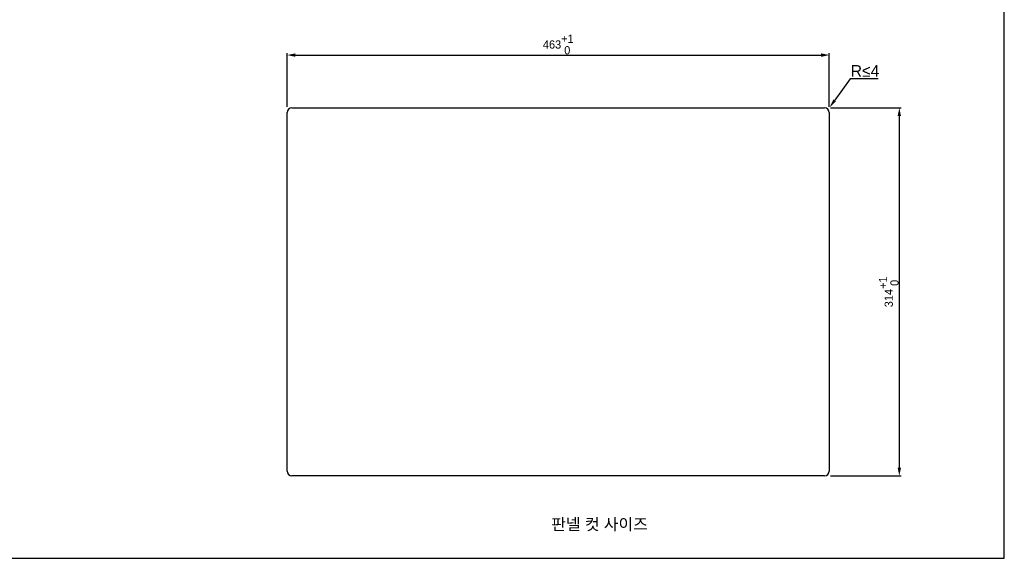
# Model space of a CAD drawing. Header units: millimetres. Extents: x 0 to 1682, y 0 to 1188.
# Tile 18 of 38: x 841 to 1682, y 0 to 460. Entities that reach past the tile are written whole.
import ezdxf

# ---------------------------------------------------------------- set-up
doc = ezdxf.new("R2010")
doc.units = ezdxf.units.MM
doc.header["$LTSCALE"] = 92.51
doc.header["$PDMODE"] = 3
doc.header["$PDSIZE"] = 8
doc.layers.get('0').update_dxf_attribs({"linetype": 'CONTINUOUS'})
doc.layers.get('Defpoints').update_dxf_attribs({"linetype": 'CONTINUOUS'})
doc.layers.add('2D-TOPRC1500_00-FORMAT', color=7, linetype='CONTINUOUS')
doc.styles.get("Standard").update_dxf_attribs({"font": 'GOTHIC.TTF'})
doc.dimstyles.get("Standard").update_dxf_attribs({"dimtxt": 7, "dimasz": 7, "dimexe": 1.5, "dimexo": 1, "dimtad": 1, "dimdec": 5, "dimdsep": 46, "dimtxsty": 'Standard', "dimblk": '_FILLED', "dimblk1": '_FILLED', "dimblk2": '_FILLED', "dimcen": 0.09, "dimadec": 5, "dimazin": 2, "dimtol": 1, "dimtp": 1e-05, "dimtm": 1e-05, "dimtfac": 1, "dimtdec": 5, "dimtofl": 0, "dimtmove": 0, "dimatfit": 3, "dimldrblk": '_FILLED', "dimfxl": 1, "dimtolj": 1, "dimarcsym": 0})
doc.dimstyles.new('WALL', dxfattribs={"dimtxt": 10, "dimasz": 8, "dimexe": 5, "dimexo": 5, "dimgap": 1.5, "dimtad": 1, "dimtoh": 1, "dimdsep": 46, "dimtxsty": 'Standard', "dimcen": 0, "dimadec": 0, "dimazin": 0, "dimtp": 0.001, "dimtm": 0.001, "dimtfac": 1, "dimtofl": 0, "dimtmove": 0, "dimatfit": 3, "dimfxl": 1, "dimtolj": 1, "dimarcsym": 0})

# ---------------------------------------------------------------- blocks, each defined once
blk = doc.blocks.new('_FILLED')
at = {"color": 0, "linetype": 'ByBlock'}
blk.add_solid([(0, 0), (-1, 0.21), (-1, -0.21)], dxfattribs=at)
blk = doc.blocks.new('*D18')
at = {"color": 6, "lineweight": -2}
for p, q in [((1069.52, 385.41), (1069.52, 431.01)), ((1076.52, 429.51), (1525.52, 429.51)), ((1532.52, 385.41), (1532.52, 431.01))]:
    blk.add_line(p, q, dxfattribs=at)
at = {"layer": 'Defpoints', "color": 0}
for p in [(1532.52, 429.51), (1069.52, 384.41), (1532.52, 384.41)]:
    blk.add_point(p, dxfattribs=at)
at = {"color": 6, "lineweight": -2, "xscale": 7, "yscale": 7, "zscale": 7, "rotation": 180}
blk.add_blockref('_FILLED', (1069.52, 429.51), dxfattribs=at)
at = {"color": 6, "lineweight": -2, "xscale": 7, "yscale": 7, "zscale": 7}
blk.add_blockref('_FILLED', (1532.52, 429.51), dxfattribs=at)
at = {"color": 6, "insert": (1301.02, 438.56), "char_height": 7, "attachment_point": 5}
blk.add_mtext('\\A1;463\\S+1^  0;', dxfattribs=at)
blk = doc.blocks.new('*D19')
at = {"color": 6, "lineweight": -2}
for p, q in [((1533.52, 384.41), (1593.83, 384.41)), ((1592.33, 377.41), (1592.33, 77.41)), ((1533.52, 70.41), (1593.83, 70.41))]:
    blk.add_line(p, q, dxfattribs=at)
at = {"layer": 'Defpoints', "color": 0}
for p in [(1532.52, 384.41), (1532.52, 70.41), (1592.33, 70.41)]:
    blk.add_point(p, dxfattribs=at)
at = {"color": 6, "lineweight": -2, "xscale": 7, "yscale": 7, "zscale": 7}
for p, rotation in [((1592.33, 384.41), 90), ((1592.33, 70.41), 270)]:
    blk.add_blockref('_FILLED', p, dxfattribs=dict(at, rotation=rotation))
at = {"color": 6, "insert": (1583.28, 227.41), "char_height": 7, "attachment_point": 5, "rotation": 90}
blk.add_mtext('\\A1;314\\S+1^  0;', dxfattribs=at)
blk = doc.blocks.new('*D20')
at = {"color": 0, "lineweight": -2}
for p, q in [((1550.48, 409.34), (1537.19, 390.9)), ((1574.14, 409.34), (1550.48, 409.34))]:
    blk.add_line(p, q, dxfattribs=at)
at = {"color": 0}
blk.add_solid([(1536.11, 391.68), (1538.27, 390.12), (1532.52, 384.41)], dxfattribs=at)
at = {"layer": 'Defpoints', "color": 0}
for p in [(1530.18, 381.16), (1532.52, 384.41)]:
    blk.add_point(p, dxfattribs=at)
at = {"color": 0, "insert": (1563.06, 415.97), "char_height": 10, "attachment_point": 5}
blk.add_mtext('\\A1;{\\fCentury Gothic|b0|i0|c0|p34;R≤}4', dxfattribs=at)

msp = doc.modelspace()

# ---------------------------------------------------------------- linework, layer by layer
at = {"color": 6}
for p, q in [((1069.517046, 74.407372), (1069.517046, 380.407372)), ((1073.517046, 384.407372), (1528.517046, 384.407372)), ((1532.517046, 380.407372), (1532.517046, 74.407372)), ((1528.517046, 70.407372), (1073.517046, 70.407372))]:
    msp.add_line(p, q, dxfattribs=at)
for centre, start, end in [((1073.517046, 380.407372), 90, 180), ((1528.517046, 380.407372), 0, 90), ((1073.517046, 74.407372), 180, 270), ((1528.517046, 74.407372), 270, 0)]:
    msp.add_arc(centre, 4, start, end, dxfattribs=at)
at = {"layer": '2D-TOPRC1500_00-FORMAT', "color": 7, "linetype": 'Continuous'}
for p, q in [((1682, 0), (1682, 1188)), ((0, 0), (1682, 0))]:
    msp.add_line(p, q, dxfattribs=at)

# ---------------------------------------------------------------- texts
at = {"color": 6, "insert": (1336.2735, 28.545207), "char_height": 10, "attachment_point": 5}
msp.add_mtext('\\A1;{\\fGulim|b0|i0|c129|p50;판넬 컷 사이즈}', dxfattribs=at)

# ---------------------------------------------------------------- dimensions: what is measured, and where the dimension line sits
dim = msp.add_linear_dim(base=(1532.517046, 429.505265), p1=(1069.517046, 384.407372), p2=(1532.517046, 384.407372), dimstyle='Standard', override={"dimtoh": 1, "dimdec": 0, "dimzin": 0, "dimcen": 15.138, "dimclrd": 6, "dimclre": 6, "dimclrt": 6, "dimadec": 0, "dimazin": 0, "dimtp": 1, "dimtm": 0, "dimtdec": 0, "dimtmove": 1, "dimtzin": 12})
dim.commit()
dim.dimension.update_dxf_attribs({"geometry": '*D18', "text_midpoint": (1301.017046, 438.561038)})
at = {"color": 6}
dim = msp.add_radius_dim(center=(1530.179235, 381.161661), mpoint=(1532.517046, 384.407372), text='{\\fCentury Gothic|b0|i0|c0|p34;R≤}4', dimstyle='WALL', dxfattribs=at)
dim.commit()
dim.dimension.update_dxf_attribs({"geometry": '*D20', "text_midpoint": (1563.059669, 409.34461), "dimtype": 164})
dim = msp.add_linear_dim(base=(1592.33432, 70.407372), p1=(1532.517046, 384.407372), p2=(1532.517046, 70.407372), angle=90, dimstyle='Standard', override={"dimtoh": 1, "dimdec": 0, "dimzin": 0, "dimcen": 15.138, "dimclrd": 6, "dimclre": 6, "dimclrt": 6, "dimadec": 0, "dimazin": 0, "dimtp": 1, "dimtm": 0, "dimtdec": 0, "dimtmove": 1, "dimtzin": 12})
dim.commit()
dim.dimension.update_dxf_attribs({"geometry": '*D19', "text_midpoint": (1583.278547, 227.407372)})

doc.saveas('drawing.dxf')
